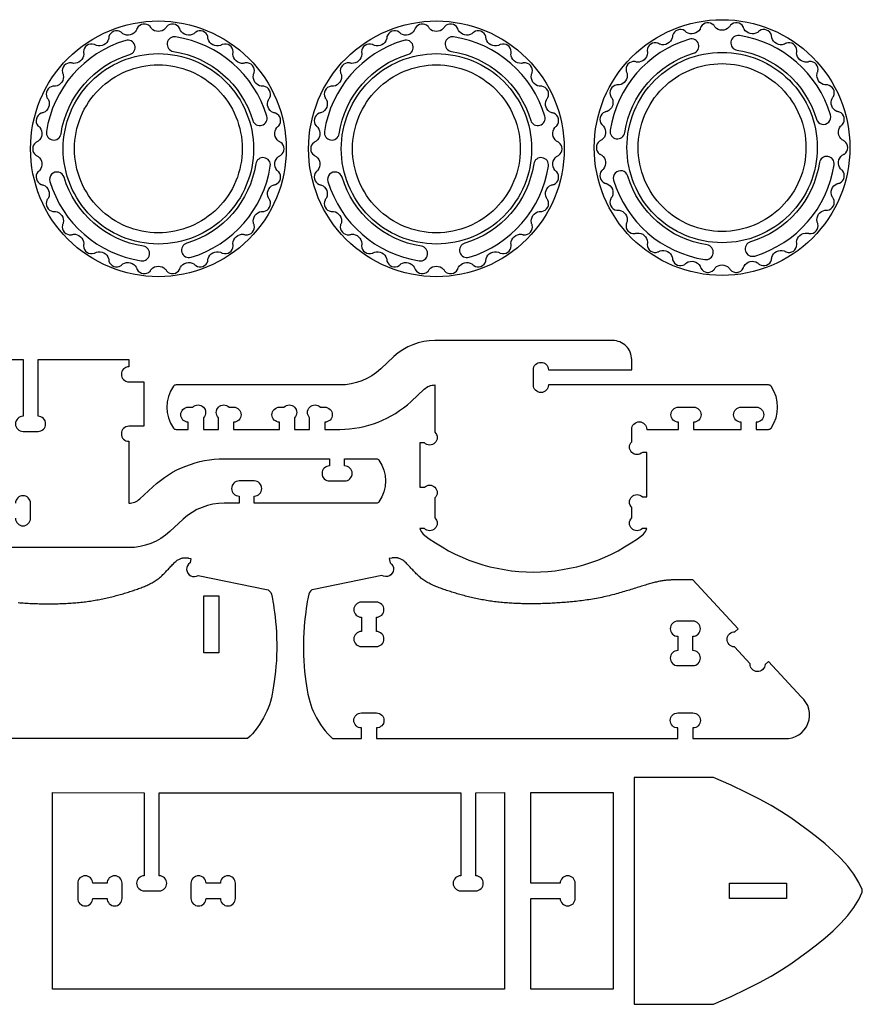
# Model space of a CAD drawing. Extents: x -514 to 537, y 96 to 817.
# Tile 2 of 9: x -307 to 28, y 96 to 488. Entities that reach past the tile are written whole.
import ezdxf

# ---------------------------------------------------------------- set-up
doc = ezdxf.new("R2010")
doc.units = 0
for name, color, linetype in [('EXTERNAL_CUT', 1, 'CONTINUOUS'), ('INTERNAL_CUT', 5, 'CONTINUOUS'), ('POCKET_CUT_1_1MM', 3, 'CONTINUOUS')]:
    doc.layers.add(name, color=color, linetype=linetype)

msp = doc.modelspace()

# ---------------------------------------------------------------- linework, layer by layer
at = {"layer": 'EXTERNAL_CUT', "flags": 128}
for points in [[(-232.36, 392.94, -0.203461), (-230.47, 395.25, -0.203461), (-227.49, 395.49, -0.0722), (-227, 395.25, 0.068231), (-226.61, 395.05, 0.239296), (-223.75, 395.44, 0.239296), (-222.38, 397.97, 0.068231), (-222.43, 398.4, -0.0722), (-222.48, 398.95, -0.203461), (-221.2, 401.65, -0.203461), (-218.36, 402.6, -0.0722), (-217.83, 402.48, 0.068231), (-217.41, 402.38, 0.239296), (-214.73, 403.44, 0.239296), (-214, 406.22, 0.068231), (-214.15, 406.63, -0.0722), (-214.33, 407.15, -0.203461), (-213.73, 410.08, -0.203461), (-211.2, 411.68, -0.0722), (-210.66, 411.69, 0.068231), (-210.22, 411.69, 0.239296), (-207.87, 413.36, 0.239296), (-207.83, 416.24, 0.068231), (-208.08, 416.6, -0.0722), (-208.38, 417.06, -0.203461), (-208.5, 420.05, -0.203461), (-206.43, 422.21, -0.0722), (-205.9, 422.35, 0.068231), (-205.48, 422.46, 0.239296), (-203.6, 424.64, 0.239296), (-204.25, 427.45, 0.068231), (-204.57, 427.74, -0.0722), (-204.97, 428.11, -0.203461), (-205.8, 430.98, -0.203461), (-204.31, 433.58, -0.0722), (-203.83, 433.84, 0.068231), (-203.45, 434.05, 0.239296), (-202.14, 436.62, 0.239296), (-203.45, 439.18, 0.068231), (-203.83, 439.39, -0.0722), (-204.31, 439.66, -0.203461), (-205.8, 442.25, -0.203461), (-204.97, 445.12, -0.0722), (-204.57, 445.49, 0.068231), (-204.25, 445.78, 0.239296), (-203.6, 448.59, 0.239296), (-205.48, 450.77, 0.068231), (-205.9, 450.88, -0.0722), (-206.43, 451.02, -0.203461), (-208.5, 453.18, -0.203461), (-208.38, 456.17, -0.0722), (-208.08, 456.63, 0.068231), (-207.83, 456.99, 0.239296), (-207.87, 459.87, 0.239296), (-210.22, 461.54, 0.068231), (-210.66, 461.54, -0.0722), (-211.2, 461.55, -0.203461), (-213.73, 463.15, -0.203461), (-214.33, 466.08, -0.0722), (-214.15, 466.6, 0.068231), (-214, 467.01, 0.239296), (-214.73, 469.79, 0.239296), (-217.41, 470.85, 0.068231), (-217.83, 470.75, -0.0722), (-218.36, 470.63, -0.203461), (-221.2, 471.58, -0.203461), (-222.48, 474.28, -0.0722), (-222.43, 474.83, 0.068231), (-222.38, 475.26, 0.239296), (-223.75, 477.79, 0.239296), (-226.61, 478.18, 0.068231), (-227, 477.98, -0.0722), (-227.49, 477.74, -0.203461), (-230.47, 477.98, -0.203461), (-232.36, 480.29, -0.0722), (-232.44, 480.84, 0.068231), (-232.49, 481.27, 0.239296), (-234.43, 483.4, 0.239296), (-237.3, 483.09, 0.068231), (-237.63, 482.81, -0.0722), (-238.04, 482.45, -0.203461), (-241, 481.97, -0.203461), (-243.39, 483.77, -0.0722), (-243.59, 484.28, 0.068231), (-243.75, 484.68, 0.239296), (-246.15, 486.28, 0.239296), (-248.85, 485.3, 0.068231), (-249.1, 484.95, -0.0722), (-249.42, 484.5, -0.203461), (-252.18, 483.33, -0.203461), (-254.93, 484.5, -0.0722), (-255.25, 484.95, 0.068231), (-255.5, 485.3, 0.239296), (-258.21, 486.28, 0.239296), (-260.6, 484.68, 0.068231), (-260.76, 484.28, -0.0722), (-260.96, 483.77, -0.203461), (-263.36, 481.97, -0.203461), (-266.31, 482.45, -0.0722), (-266.73, 482.81, 0.068231), (-267.05, 483.09, 0.239296), (-269.92, 483.4, 0.239296), (-271.86, 481.27, 0.068231), (-271.92, 480.84, -0.0722), (-271.99, 480.29, -0.203461), (-273.89, 477.98, -0.203461), (-276.87, 477.74, -0.0722), (-277.36, 477.98, 0.068231), (-277.74, 478.18, 0.239296), (-280.6, 477.79, 0.239296), (-281.97, 475.26, 0.068231), (-281.93, 474.83, -0.0722), (-281.87, 474.28, -0.203461), (-283.16, 471.58, -0.203461), (-285.99, 470.63, -0.0722), (-286.53, 470.75, 0.068231), (-286.95, 470.85, 0.239296), (-289.63, 469.79, 0.239296), (-290.36, 467.01, 0.068231), (-290.21, 466.6, -0.0722), (-290.02, 466.08, -0.203461), (-290.62, 463.15, -0.203461), (-293.15, 461.55, -0.0722), (-293.7, 461.54, 0.068231), (-294.13, 461.54, 0.239296), (-296.48, 459.87, 0.239296), (-296.52, 456.99, 0.068231), (-296.28, 456.63, -0.0722), (-295.97, 456.17, -0.203461), (-295.86, 453.18, -0.203461), (-297.93, 451.02, -0.0722), (-298.46, 450.88, 0.068231), (-298.88, 450.77, 0.239296), (-300.76, 448.59, 0.239296), (-300.11, 445.78, 0.068231), (-299.78, 445.49, -0.0722), (-299.38, 445.12, -0.203461), (-298.55, 442.25, -0.203461), (-300.04, 439.66, -0.0722), (-300.52, 439.39, 0.068231), (-300.91, 439.18, 0.239296), (-302.21, 436.62, 0.239296), (-300.91, 434.05, 0.068231), (-300.52, 433.84, -0.0722), (-300.04, 433.58, -0.203461), (-298.55, 430.98, -0.203461), (-299.38, 428.11, -0.0722), (-299.78, 427.74, 0.068231), (-300.11, 427.45, 0.239296), (-300.76, 424.64, 0.239296), (-298.88, 422.46, 0.068231), (-298.46, 422.35, -0.0722), (-297.93, 422.21, -0.203461), (-295.86, 420.05, -0.203461), (-295.97, 417.06, -0.0722), (-296.28, 416.6, 0.068231), (-296.52, 416.24, 0.239296), (-296.48, 413.36, 0.239296), (-294.13, 411.69, 0.068231), (-293.7, 411.69, -0.0722), (-293.15, 411.68, -0.203461), (-290.62, 410.08, -0.203461), (-290.02, 407.15, -0.0722), (-290.21, 406.63, 0.068231), (-290.36, 406.22, 0.239296), (-289.63, 403.44, 0.239296), (-286.95, 402.38, 0.068231), (-286.53, 402.48, -0.0722), (-285.99, 402.6, -0.203461), (-283.16, 401.65, -0.203461), (-281.87, 398.95, -0.0722), (-281.93, 398.4, 0.068231), (-281.97, 397.97, 0.239296), (-280.6, 395.44, 0.239296), (-277.74, 395.05, 0.068231), (-277.36, 395.25, -0.0722), (-276.87, 395.49, -0.203461), (-273.89, 395.25, -0.203461), (-271.99, 392.94, -0.0722), (-271.92, 392.39, 0.068231), (-271.86, 391.96, 0.239296), (-269.92, 389.83, 0.239296), (-267.05, 390.14, 0.068231), (-266.73, 390.43, -0.0722), (-266.31, 390.78, -0.203461), (-263.36, 391.26, -0.203461), (-260.96, 389.46, -0.0722), (-260.76, 388.95, 0.068231), (-260.6, 388.55, 0.239296), (-258.21, 386.95, 0.239296), (-255.5, 387.93, 0.068231), (-255.25, 388.29, -0.0722), (-254.93, 388.73, -0.203461), (-252.18, 389.9, -0.203461), (-249.42, 388.73, -0.0722), (-249.1, 388.29, 0.068231), (-248.85, 387.93, 0.239296), (-246.15, 386.95, 0.239296), (-243.75, 388.55, 0.068231), (-243.59, 388.95, -0.0722), (-243.39, 389.46, -0.203461), (-241, 391.26, -0.203461), (-238.04, 390.78, -0.0722), (-237.63, 390.43, 0.068231), (-237.3, 390.14, 0.239296), (-234.43, 389.83, 0.239296), (-232.49, 391.96, 0.068231), (-232.44, 392.39, -0.0722), (-232.36, 392.94)], [(-121.66, 392.94, -0.203461), (-119.77, 395.25, -0.203461), (-116.79, 395.49, -0.0722), (-116.3, 395.25, 0.068231), (-115.91, 395.05, 0.239296), (-113.06, 395.44, 0.239296), (-111.68, 397.97, 0.068231), (-111.73, 398.4, -0.0722), (-111.79, 398.95, -0.203461), (-110.5, 401.65, -0.203461), (-107.67, 402.6, -0.0722), (-107.13, 402.48, 0.068231), (-106.71, 402.38, 0.239296), (-104.03, 403.44, 0.239296), (-103.3, 406.22, 0.068231), (-103.45, 406.63, -0.0722), (-103.63, 407.15, -0.203461), (-103.03, 410.08, -0.203461), (-100.51, 411.68, -0.0722), (-99.96, 411.69, 0.068231), (-99.53, 411.69, 0.239296), (-97.18, 413.36, 0.239296), (-97.14, 416.24, 0.068231), (-97.38, 416.6, -0.0722), (-97.68, 417.06, -0.203461), (-97.8, 420.05, -0.203461), (-95.73, 422.21, -0.0722), (-95.2, 422.35, 0.068231), (-94.78, 422.46, 0.239296), (-92.9, 424.64, 0.239296), (-93.55, 427.45, 0.068231), (-93.87, 427.74, -0.0722), (-94.28, 428.11, -0.203461), (-95.1, 430.98, -0.203461), (-93.61, 433.58, -0.0722), (-93.13, 433.84, 0.068231), (-92.75, 434.05, 0.239296), (-91.45, 436.62, 0.239296), (-92.75, 439.18, 0.068231), (-93.13, 439.39, -0.0722), (-93.61, 439.66, -0.203461), (-95.1, 442.25, -0.203461), (-94.28, 445.12, -0.0722), (-93.87, 445.49, 0.068231), (-93.55, 445.78, 0.239296), (-92.9, 448.59, 0.239296), (-94.78, 450.77, 0.068231), (-95.2, 450.88, -0.0722), (-95.73, 451.02, -0.203461), (-97.8, 453.18, -0.203461), (-97.68, 456.17, -0.0722), (-97.38, 456.63, 0.068231), (-97.14, 456.99, 0.239296), (-97.18, 459.87, 0.239296), (-99.53, 461.54, 0.068231), (-99.96, 461.54, -0.0722), (-100.51, 461.55, -0.203461), (-103.03, 463.15, -0.203461), (-103.63, 466.08, -0.0722), (-103.45, 466.6, 0.068231), (-103.3, 467.01, 0.239296), (-104.03, 469.79, 0.239296), (-106.71, 470.85, 0.068231), (-107.13, 470.75, -0.0722), (-107.67, 470.63, -0.203461), (-110.5, 471.58, -0.203461), (-111.79, 474.28, -0.0722), (-111.73, 474.83, 0.068231), (-111.68, 475.26, 0.239296), (-113.06, 477.79, 0.239296), (-115.91, 478.18, 0.068231), (-116.3, 477.98, -0.0722), (-116.79, 477.74, -0.203461), (-119.77, 477.98, -0.203461), (-121.66, 480.29, -0.0722), (-121.74, 480.84, 0.068231), (-121.8, 481.27, 0.239296), (-123.74, 483.4, 0.239296), (-126.6, 483.09, 0.068231), (-126.93, 482.81, -0.0722), (-127.35, 482.45, -0.203461), (-130.3, 481.97, -0.203461), (-132.69, 483.77, -0.0722), (-132.9, 484.28, 0.068231), (-133.06, 484.68, 0.239296), (-135.45, 486.28, 0.239296), (-138.16, 485.3, 0.068231), (-138.41, 484.95, -0.0722), (-138.73, 484.5, -0.203461), (-141.48, 483.33, -0.203461), (-144.23, 484.5, -0.0722), (-144.55, 484.95, 0.068231), (-144.8, 485.3, 0.239296), (-147.51, 486.28, 0.239296), (-149.9, 484.68, 0.068231), (-150.06, 484.28, -0.0722), (-150.27, 483.77, -0.203461), (-152.66, 481.97, -0.203461), (-155.61, 482.45, -0.0722), (-156.03, 482.81, 0.068231), (-156.36, 483.09, 0.239296), (-159.22, 483.4, 0.239296), (-161.16, 481.27, 0.068231), (-161.22, 480.84, -0.0722), (-161.3, 480.29, -0.203461), (-163.19, 477.98, -0.203461), (-166.17, 477.74, -0.0722), (-166.66, 477.98, 0.068231), (-167.05, 478.18, 0.239296), (-169.9, 477.79, 0.239296), (-171.28, 475.26, 0.068231), (-171.23, 474.83, -0.0722), (-171.17, 474.28, -0.203461), (-172.46, 471.58, -0.203461), (-175.29, 470.63, -0.0722), (-175.83, 470.75, 0.068231), (-176.25, 470.85, 0.239296), (-178.93, 469.79, 0.239296), (-179.66, 467.01, 0.068231), (-179.51, 466.6, -0.0722), (-179.32, 466.08, -0.203461), (-179.93, 463.15, -0.203461), (-182.45, 461.55, -0.0722), (-183, 461.54, 0.068231), (-183.43, 461.54, 0.239296), (-185.78, 459.87, 0.239296), (-185.82, 456.99, 0.068231), (-185.58, 456.63, -0.0722), (-185.28, 456.17, -0.203461), (-185.16, 453.18, -0.203461), (-187.23, 451.02, -0.0722), (-187.76, 450.88, 0.068231), (-188.18, 450.77, 0.239296), (-190.06, 448.59, 0.239296), (-189.41, 445.78, 0.068231), (-189.09, 445.49, -0.0722), (-188.68, 445.12, -0.203461), (-187.86, 442.25, -0.203461), (-189.35, 439.66, -0.0722), (-189.83, 439.39, 0.068231), (-190.21, 439.18, 0.239296), (-191.51, 436.62, 0.239296), (-190.21, 434.05, 0.068231), (-189.83, 433.84, -0.0722), (-189.35, 433.58, -0.203461), (-187.86, 430.98, -0.203461), (-188.68, 428.11, -0.0722), (-189.09, 427.74, 0.068231), (-189.41, 427.45, 0.239296), (-190.06, 424.64, 0.239296), (-188.18, 422.46, 0.068231), (-187.76, 422.35, -0.0722), (-187.23, 422.21, -0.203461), (-185.16, 420.05, -0.203461), (-185.28, 417.06, -0.0722), (-185.58, 416.6, 0.068231), (-185.82, 416.24, 0.239296), (-185.78, 413.36, 0.239296), (-183.43, 411.69, 0.068231), (-183, 411.69, -0.0722), (-182.45, 411.68, -0.203461), (-179.93, 410.08, -0.203461), (-179.32, 407.15, -0.0722), (-179.51, 406.63, 0.068231), (-179.66, 406.22, 0.239296), (-178.93, 403.44, 0.239296), (-176.25, 402.38, 0.068231), (-175.83, 402.48, -0.0722), (-175.29, 402.6, -0.203461), (-172.46, 401.65, -0.203461), (-171.17, 398.95, -0.0722), (-171.23, 398.4, 0.068231), (-171.28, 397.97, 0.239296), (-169.9, 395.44, 0.239296), (-167.05, 395.05, 0.068231), (-166.66, 395.25, -0.0722), (-166.17, 395.49, -0.203461), (-163.19, 395.25, -0.203461), (-161.3, 392.94, -0.0722), (-161.22, 392.39, 0.068231), (-161.16, 391.96, 0.239296), (-159.22, 389.83, 0.239296), (-156.36, 390.14, 0.068231), (-156.03, 390.43, -0.0722), (-155.61, 390.78, -0.203461), (-152.66, 391.26, -0.203461), (-150.27, 389.46, -0.0722), (-150.06, 388.95, 0.068231), (-149.9, 388.55, 0.239296), (-147.51, 386.95, 0.239296), (-144.8, 387.93, 0.068231), (-144.55, 388.29, -0.0722), (-144.23, 388.73, -0.203461), (-141.48, 389.9, -0.203461), (-138.73, 388.73, -0.0722), (-138.41, 388.29, 0.068231), (-138.16, 387.93, 0.239296), (-135.45, 386.95, 0.239296), (-133.06, 388.55, 0.068231), (-132.9, 388.95, -0.0722), (-132.69, 389.46, -0.203461), (-130.3, 391.26, -0.203461), (-127.35, 390.78, -0.0722), (-126.93, 390.43, 0.068231), (-126.6, 390.14, 0.239296), (-123.74, 389.83, 0.239296), (-121.8, 391.96, 0.068231), (-121.74, 392.39, -0.0722), (-121.66, 392.94)], [(-7.93, 393.43, -0.203461), (-6.04, 395.75, -0.203461), (-3.06, 395.99, -0.0722), (-2.56, 395.75, 0.068231), (-2.18, 395.55, 0.239296), (0.68, 395.94, 0.239296), (2.05, 398.47, 0.068231), (2, 398.9, -0.0722), (1.95, 399.45, -0.203461), (3.23, 402.15, -0.203461), (6.07, 403.1, -0.0722), (6.6, 402.98, 0.068231), (7.03, 402.88, 0.239296), (9.71, 403.93, 0.239296), (10.43, 406.72, 0.068231), (10.28, 407.13, -0.0722), (10.1, 407.65, -0.203461), (10.7, 410.57, -0.203461), (13.23, 412.18, -0.0722), (13.77, 412.19, 0.068231), (14.21, 412.19, 0.239296), (16.56, 413.86, 0.239296), (16.6, 416.74, 0.068231), (16.35, 417.1, -0.0722), (16.05, 417.56, -0.203461), (15.94, 420.55, -0.203461), (18, 422.71, -0.0722), (18.53, 422.85, 0.068231), (18.95, 422.96, 0.239296), (20.83, 425.14, 0.239296), (20.18, 427.95, 0.068231), (19.86, 428.24, -0.0722), (19.46, 428.61, -0.203461), (18.63, 431.48, -0.203461), (20.12, 434.07, -0.0722), (20.6, 434.34, 0.068231), (20.98, 434.54, 0.239296), (22.29, 437.11, 0.239296), (20.98, 439.68, 0.068231), (20.6, 439.89, -0.0722), (20.12, 440.15, -0.203461), (18.63, 442.74, -0.203461), (19.46, 445.62, -0.0722), (19.86, 445.99, 0.068231), (20.18, 446.28, 0.239296), (20.83, 449.09, 0.239296), (18.95, 451.27, 0.068231), (18.53, 451.38, -0.0722), (18, 451.52, -0.203461), (15.94, 453.68, -0.203461), (16.05, 456.67, -0.0722), (16.35, 457.12, 0.068231), (16.6, 457.48, 0.239296), (16.56, 460.37, 0.239296), (14.21, 462.03, 0.068231), (13.77, 462.04, -0.0722), (13.23, 462.05, -0.203461), (10.7, 463.65, -0.203461), (10.1, 466.58, -0.0722), (10.28, 467.1, 0.068231), (10.43, 467.5, 0.239296), (9.71, 470.29, 0.239296), (7.03, 471.35, 0.068231), (6.6, 471.25, -0.0722), (6.07, 471.13, -0.203461), (3.23, 472.08, -0.203461), (1.95, 474.78, -0.0722), (2, 475.33, 0.068231), (2.05, 475.76, 0.239296), (0.68, 478.29, 0.239296), (-2.18, 478.68, 0.068231), (-2.56, 478.48, -0.0722), (-3.06, 478.23, -0.203461), (-6.04, 478.48, -0.203461), (-7.93, 480.79, -0.0722), (-8.01, 481.34, 0.068231), (-8.06, 481.77, 0.239296), (-10, 483.9, 0.239296), (-12.87, 483.59, 0.068231), (-13.2, 483.3, -0.0722), (-13.61, 482.95, -0.203461), (-16.57, 482.47, -0.203461), (-18.96, 484.27, -0.0722), (-19.16, 484.77, 0.068231), (-19.32, 485.18, 0.239296), (-21.71, 486.78, 0.239296), (-24.42, 485.8, 0.068231), (-24.67, 485.44, -0.0722), (-24.99, 485, -0.203461), (-27.75, 483.83, -0.203461), (-30.5, 485, -0.0722), (-30.82, 485.44, 0.068231), (-31.07, 485.8, 0.239296), (-33.78, 486.78, 0.239296), (-36.17, 485.18, 0.068231), (-36.33, 484.77, -0.0722), (-36.53, 484.27, -0.203461), (-38.93, 482.47, -0.203461), (-41.88, 482.95, -0.0722), (-42.29, 483.3, 0.068231), (-42.62, 483.59, 0.239296), (-45.49, 483.9, 0.239296), (-47.43, 481.77, 0.068231), (-47.48, 481.34, -0.0722), (-47.56, 480.79, -0.203461), (-49.46, 478.48, -0.203461), (-52.44, 478.23, -0.0722), (-52.93, 478.48, 0.068231), (-53.31, 478.68, 0.239296), (-56.17, 478.29, 0.239296), (-57.54, 475.76, 0.068231), (-57.49, 475.33, -0.0722), (-57.44, 474.78, -0.203461), (-58.72, 472.08, -0.203461), (-61.56, 471.13, -0.0722), (-62.09, 471.25, 0.068231), (-62.52, 471.35, 0.239296), (-65.2, 470.29, 0.239296), (-65.92, 467.5, 0.068231), (-65.77, 467.1, -0.0722), (-65.59, 466.58, -0.203461), (-66.19, 463.65, -0.203461), (-68.72, 462.05, -0.0722), (-69.27, 462.04, 0.068231), (-69.7, 462.03, 0.239296), (-72.05, 460.37, 0.239296), (-72.09, 457.48, 0.068231), (-71.85, 457.12, -0.0722), (-71.54, 456.67, -0.203461), (-71.43, 453.68, -0.203461), (-73.49, 451.52, -0.0722), (-74.02, 451.38, 0.068231), (-74.44, 451.27, 0.239296), (-76.33, 449.09, 0.239296), (-75.67, 446.28, 0.068231), (-75.35, 445.99, -0.0722), (-74.95, 445.62, -0.203461), (-74.12, 442.74, -0.203461), (-75.61, 440.15, -0.0722), (-76.09, 439.89, 0.068231), (-76.48, 439.68, 0.239296), (-77.78, 437.11, 0.239296), (-76.48, 434.54, 0.068231), (-76.09, 434.34, -0.0722), (-75.61, 434.07, -0.203461), (-74.12, 431.48, -0.203461), (-74.95, 428.61, -0.0722), (-75.35, 428.24, 0.068231), (-75.67, 427.95, 0.239296), (-76.33, 425.14, 0.239296), (-74.44, 422.96, 0.068231), (-74.02, 422.85, -0.0722), (-73.49, 422.71, -0.203461), (-71.43, 420.55, -0.203461), (-71.54, 417.56, -0.0722), (-71.85, 417.1, 0.068231), (-72.09, 416.74, 0.239296), (-72.05, 413.86, 0.239296), (-69.7, 412.19, 0.068231), (-69.27, 412.19, -0.0722), (-68.72, 412.18, -0.203461), (-66.19, 410.57, -0.203461), (-65.59, 407.65, -0.0722), (-65.77, 407.13, 0.068231), (-65.92, 406.72, 0.239296), (-65.2, 403.93, 0.239296), (-62.52, 402.88, 0.068231), (-62.09, 402.98, -0.0722), (-61.56, 403.1, -0.203461), (-58.72, 402.15, -0.203461), (-57.44, 399.45, -0.0722), (-57.49, 398.9, 0.068231), (-57.54, 398.47, 0.239296), (-56.17, 395.94, 0.239296), (-53.31, 395.55, 0.068231), (-52.93, 395.75, -0.0722), (-52.44, 395.99, -0.203461), (-49.46, 395.75, -0.203461), (-47.56, 393.43, -0.0722), (-47.48, 392.89, 0.068231), (-47.43, 392.46, 0.239296), (-45.49, 390.33, 0.239296), (-42.62, 390.64, 0.068231), (-42.29, 390.92, -0.0722), (-41.88, 391.28, -0.203461), (-38.93, 391.75, -0.203461), (-36.53, 389.96, -0.0722), (-36.33, 389.45, 0.068231), (-36.17, 389.05, 0.239296), (-33.78, 387.44, 0.239296), (-31.07, 388.43, 0.068231), (-30.82, 388.78, -0.0722), (-30.5, 389.23, -0.203461), (-27.75, 390.4, -0.203461), (-24.99, 389.23, -0.0722), (-24.67, 388.78, 0.068231), (-24.42, 388.43, 0.239296), (-21.71, 387.44, 0.239296), (-19.32, 389.05, 0.068231), (-19.16, 389.45, -0.0722), (-18.96, 389.96, -0.203461), (-16.57, 391.75, -0.203461), (-13.61, 391.28, -0.0722), (-13.2, 390.92, 0.068231), (-12.87, 390.64, 0.239296), (-10, 390.33, 0.239296), (-8.06, 392.46, 0.068231), (-8.01, 392.89, -0.0722), (-7.93, 393.43)], [(-245.15, 324.95), (-240.25, 324.95), (-240.25, 327.79, -0.414214), (-243.25, 330.79, -0.414214), (-240.25, 333.79), (-238.49, 333.79, -1), (-234.25, 329.55), (-234.25, 324.95), (-228.25, 324.95), (-228.25, 329.55, -1), (-224.01, 333.79), (-222.25, 333.79, -0.414214), (-219.25, 330.79, -0.414214), (-222.25, 327.79), (-222.25, 324.95), (-203.94, 324.95), (-203.94, 327.79, -0.414214), (-206.94, 330.79, -0.414214), (-203.94, 333.79), (-202.18, 333.79, -1), (-197.94, 329.55), (-197.94, 324.95), (-191.94, 324.95), (-191.94, 329.55, -1), (-187.69, 333.79), (-185.94, 333.79, -0.414214), (-182.94, 330.79, -0.414214), (-185.94, 327.79), (-185.94, 324.95), (-179.94, 324.95, 0.189282), (-151.58, 336.08), (-146.34, 340.94, -0.189282), (-142.04, 342.63), (-142.04, 323.82, -0.414214), (-142.04, 319.58, -0.414214), (-146.28, 319.58), (-148.04, 319.58), (-148.04, 301.89), (-146.28, 301.89, -0.414214), (-142.04, 301.89, -0.414214), (-142.04, 297.65), (-142.04, 289.72, -0.414214), (-142.04, 285.47, -0.414214), (-146.28, 285.47), (-148.04, 285.47, 0.091342), (-146.75, 283.26, 0.344017), (-59.02, 283.26, 0.091342), (-57.73, 285.47), (-59.48, 285.47, -0.414214), (-63.73, 285.47, -0.414214), (-63.73, 289.72), (-63.73, 293.86, -0.414214), (-63.73, 298.1, -0.414214), (-59.48, 298.1), (-57.73, 298.1), (-57.73, 315.79), (-59.48, 315.79, -0.414214), (-63.73, 315.79, -0.414214), (-63.73, 320.03), (-63.73, 324.95, -1), (-57.73, 324.95), (-45.09, 324.95), (-45.09, 327.79, -0.414214), (-48.09, 330.79, -0.414214), (-45.09, 333.79), (-39.09, 333.79, -0.414214), (-36.09, 330.79, -0.414214), (-39.09, 327.79), (-39.09, 324.95), (-20.15, 324.95), (-20.15, 327.79, -0.414214), (-23.15, 330.79, -0.414214), (-20.15, 333.79), (-14.15, 333.79, -0.414214), (-11.15, 330.79, -0.414214), (-14.15, 327.79), (-14.15, 324.95), (-9.25, 324.95, 0.246483), (-8.21, 325.49, 0.311601), (-8.21, 342.08, 0.246483), (-9.25, 342.63), (-96.88, 342.63, -1), (-102.88, 342.63), (-102.88, 348.63, -1), (-96.88, 348.63), (-63.73, 348.63), (-63.73, 352.74, 0.414214), (-71.31, 360.31), (-142.04, 360.31, 0.189282), (-158.37, 353.9), (-163.61, 349.04, -0.189282), (-179.94, 342.63), (-245.15, 342.63, 0.246483), (-246.19, 342.08, 0.311601), (-246.19, 325.49, 0.246483), (-245.15, 324.95)], [(-342.22, 352.72), (-306.07, 352.72), (-306.07, 330.14, 0.414214), (-309.07, 327.14, 0.414214), (-306.07, 324.14), (-300.07, 324.14, 0.414214), (-297.07, 327.14, 0.414214), (-300.07, 330.14), (-300.07, 352.72), (-263.91, 352.72), (-263.91, 349.87, 1), (-263.91, 343.87), (-257.91, 343.87), (-257.91, 326.19), (-263.91, 326.19, 1), (-263.91, 320.19), (-263.91, 295.56, 0.189282), (-259.61, 297.25), (-254.37, 302.11, -0.189282), (-226.01, 313.24), (-184.01, 313.24), (-184.01, 310.4, 0.414214), (-187.01, 307.4, 0.414214), (-184.01, 304.4), (-178.01, 304.4, 0.414214), (-175.01, 307.4, 0.414214), (-178.01, 310.4), (-178.01, 313.24), (-165.38, 313.24, -0.246483), (-164.34, 312.7, -0.311601), (-164.34, 296.1, -0.246483), (-165.38, 295.56), (-214.01, 295.56), (-214.01, 298.4, 0.414214), (-211.01, 301.4, 0.414214), (-214.01, 304.4), (-220.01, 304.4, 0.414214), (-223.01, 301.4, 0.414214), (-220.01, 298.4), (-220.01, 295.56), (-226.01, 295.56, 0.189282), (-242.34, 289.15), (-247.58, 284.29, -0.189282), (-263.91, 277.87), (-334.64, 277.87, -0.414214)], [(-309.07, 289.56, 0.414214), (-306.07, 286.56, 0.414214), (-303.07, 289.56), (-303.07, 295.56, 0.414214), (-306.07, 298.56, 0.414214), (-309.07, 295.56)], [(-307.97, 255.97), (-307.3, 255.92), (-306.63, 255.88), (-305.98, 255.84), (-305.32, 255.8), (-304.68, 255.76), (-304.03, 255.73), (-303.4, 255.7), (-302.76, 255.67), (-302.13, 255.64), (-301.5, 255.62), (-300.88, 255.6), (-300.25, 255.59), (-299.63, 255.57), (-299.01, 255.56), (-298.38, 255.55), (-297.76, 255.54), (-297.13, 255.53), (-296.51, 255.53), (-295.88, 255.53), (-295.25, 255.53), (-294.62, 255.53), (-293.98, 255.54), (-293.34, 255.55), (-292.7, 255.56), (-292.06, 255.57), (-291.42, 255.59), (-290.78, 255.61), (-290.13, 255.63), (-289.49, 255.66), (-288.84, 255.69), (-288.2, 255.72), (-287.55, 255.76), (-286.9, 255.8), (-286.26, 255.84), (-285.61, 255.89), (-284.97, 255.94), (-284.32, 256), (-283.68, 256.06), (-283.04, 256.13), (-282.4, 256.2), (-281.76, 256.28), (-281.13, 256.36), (-280.49, 256.44), (-279.86, 256.53), (-279.23, 256.62), (-278.61, 256.72), (-277.98, 256.82), (-277.36, 256.93), (-276.74, 257.04), (-276.12, 257.15), (-275.51, 257.27), (-274.9, 257.39), (-274.29, 257.51), (-273.69, 257.64), (-273.09, 257.77), (-272.5, 257.9), (-271.9, 258.04), (-271.32, 258.17), (-270.73, 258.32), (-270.15, 258.46), (-269.58, 258.61), (-269, 258.76), (-268.44, 258.91), (-267.88, 259.06), (-267.32, 259.22), (-266.77, 259.37), (-266.22, 259.53), (-265.67, 259.7), (-265.14, 259.86), (-264.6, 260.02), (-264.08, 260.19), (-263.55, 260.36), (-263.03, 260.53), (-262.52, 260.7), (-262.02, 260.87), (-261.51, 261.04), (-261.02, 261.21), (-260.53, 261.39), (-260.04, 261.56), (-259.57, 261.74), (-259.09, 261.91), (-258.63, 262.09), (-258.16, 262.27), (-257.71, 262.45), (-257.26, 262.64), (-256.81, 262.84), (-256.37, 263.03), (-255.94, 263.24), (-255.51, 263.45), (-255.08, 263.67), (-254.66, 263.9), (-254.25, 264.13), (-253.84, 264.38), (-253.43, 264.63), (-253.03, 264.9), (-252.63, 265.18), (-252.24, 265.47), (-251.85, 265.78), (-251.47, 266.09), (-251.09, 266.43), (-250.71, 266.77), (-250.34, 267.13), (-249.98, 267.49), (-249.61, 267.86), (-249.26, 268.24), (-248.9, 268.62), (-248.55, 268.99), (-248.2, 269.37), (-247.86, 269.74), (-247.52, 270.11), (-247.19, 270.47), (-246.86, 270.82), (-246.54, 271.16), (-246.21, 271.48), (-245.9, 271.79), (-245.58, 272.08), (-245.27, 272.35), (-244.97, 272.59), (-244.67, 272.82), (-244.37, 273.01), (-244.08, 273.19), (-243.79, 273.34), (-243.51, 273.46), (-243.23, 273.57), (-242.96, 273.66), (-242.7, 273.73), (-242.44, 273.79), (-242.19, 273.83), (-241.95, 273.86), (-241.72, 273.87), (-241.5, 273.88), (-241.29, 273.87), (-241.08, 273.86), (-240.89, 273.84), (-240.71, 273.82), (-240.53, 273.8), (-240.37, 273.77), (-240.23, 273.74), (-239.23, 273.55), (-239.58, 271.82, 1), (-236.28, 266.82), (-209.14, 261.26, -0.289985), (-207.19, 259.39), (-206.91, 258.22), (-206.74, 257.43), (-206.57, 256.45), (-206.38, 255.26), (-206.17, 253.83), (-205.95, 252.19), (-205.73, 250.36), (-205.52, 248.39), (-205.34, 246.29), (-205.19, 244.11), (-205.08, 241.86), (-205.02, 239.59), (-205.03, 237.32), (-205.09, 235.06), (-205.2, 232.84), (-205.36, 230.66), (-205.55, 228.56), (-205.78, 226.53), (-206.02, 224.61), (-206.29, 222.8), (-206.56, 221.12), (-206.86, 219.56), (-207.18, 218.08), (-207.55, 216.68), (-207.96, 215.33), (-208.43, 214.02), (-208.97, 212.72), (-209.59, 211.41), (-210.29, 210.09), (-211.07, 208.76), (-211.91, 207.45), (-212.81, 206.17), (-213.74, 204.96), (-214.7, 203.82), (-215.68, 202.78), (-216.67, 201.86), (-354.12, 201.86)], [(-182.81, 201.86), (-171.36, 201.86), (-171.36, 206.1, -0.414214), (-174.36, 209.1, -0.414214), (-171.36, 212.1), (-165.36, 212.1, -1), (-165.36, 206.1), (-165.36, 201.86), (-45.36, 201.86), (-45.36, 206.1, -0.414214), (-48.36, 209.1, -0.414214), (-45.36, 212.1), (-39.36, 212.1, -0.414214), (-36.36, 209.1, -0.414214), (-39.36, 206.1), (-39.36, 201.86), (-2.79, 201.86, 0.721217), (3.7, 218.52), (-9.32, 232.58), (-10.61, 231.39, -1), (-16.61, 231.62), (-22.86, 238.37, -0.414214), (-25.74, 241.48, -0.414214), (-22.63, 244.37), (-21.34, 245.56), (-39.36, 265.02), (-46.47, 265.02), (-46.64, 265.02), (-46.83, 265.02), (-47.04, 265.02), (-47.26, 265.02), (-47.5, 265.01), (-47.75, 265.01), (-48.01, 265), (-48.29, 264.99), (-48.58, 264.97), (-48.89, 264.95), (-49.21, 264.93), (-49.54, 264.9), (-49.88, 264.87), (-50.24, 264.83), (-50.6, 264.79), (-50.98, 264.74), (-51.36, 264.69), (-51.76, 264.62), (-52.17, 264.55), (-52.58, 264.47), (-53.01, 264.39), (-53.44, 264.29), (-53.88, 264.19), (-54.33, 264.08), (-54.79, 263.97), (-55.26, 263.84), (-55.74, 263.72), (-56.23, 263.58), (-56.72, 263.44), (-57.23, 263.29), (-57.74, 263.14), (-58.26, 262.98), (-58.8, 262.82), (-59.34, 262.65), (-59.89, 262.48), (-60.45, 262.31), (-61.02, 262.13), (-61.6, 261.95), (-62.19, 261.77), (-62.79, 261.58), (-63.4, 261.39), (-64.01, 261.2), (-64.64, 261.01), (-65.27, 260.81), (-65.92, 260.62), (-66.57, 260.42), (-67.23, 260.23), (-67.89, 260.04), (-68.56, 259.84), (-69.24, 259.65), (-69.93, 259.47), (-70.62, 259.28), (-71.32, 259.1), (-72.02, 258.92), (-72.73, 258.74), (-73.44, 258.57), (-74.16, 258.4), (-74.88, 258.24), (-75.6, 258.08), (-76.33, 257.93), (-77.06, 257.78), (-77.8, 257.64), (-78.53, 257.51), (-79.27, 257.38), (-80.01, 257.26), (-80.75, 257.15), (-81.49, 257.04), (-82.23, 256.93), (-82.96, 256.83), (-83.7, 256.74), (-84.43, 256.65), (-85.16, 256.56), (-85.89, 256.48), (-86.61, 256.4), (-87.33, 256.33), (-88.04, 256.26), (-88.75, 256.2), (-89.45, 256.14), (-90.14, 256.08), (-90.83, 256.02), (-91.51, 255.97), (-92.18, 255.92), (-92.84, 255.88), (-93.5, 255.84), (-94.15, 255.8), (-94.8, 255.76), (-95.44, 255.73), (-96.08, 255.7), (-96.71, 255.67), (-97.35, 255.64), (-97.97, 255.62), (-98.6, 255.6), (-99.22, 255.59), (-99.85, 255.57), (-100.47, 255.56), (-101.09, 255.55), (-101.72, 255.54), (-102.34, 255.53), (-102.97, 255.53), (-103.6, 255.53), (-104.23, 255.53), (-104.86, 255.53), (-105.5, 255.54), (-106.13, 255.55), (-106.77, 255.56), (-107.41, 255.57), (-108.06, 255.59), (-108.7, 255.61), (-109.35, 255.63), (-109.99, 255.66), (-110.64, 255.69), (-111.28, 255.72), (-111.93, 255.76), (-112.57, 255.8), (-113.22, 255.84), (-113.87, 255.89), (-114.51, 255.94), (-115.15, 256), (-115.8, 256.06), (-116.44, 256.13), (-117.08, 256.2), (-117.71, 256.28), (-118.35, 256.36), (-118.98, 256.44), (-119.61, 256.53), (-120.24, 256.62), (-120.87, 256.72), (-121.5, 256.82), (-122.12, 256.93), (-122.74, 257.04), (-123.35, 257.15), (-123.97, 257.27), (-124.58, 257.39), (-125.18, 257.51), (-125.79, 257.64), (-126.39, 257.77), (-126.98, 257.9), (-127.57, 258.04), (-128.16, 258.17), (-128.75, 258.32), (-129.33, 258.46), (-129.9, 258.61), (-130.47, 258.76), (-131.04, 258.91), (-131.6, 259.06), (-132.16, 259.22), (-132.71, 259.37), (-133.26, 259.53), (-133.8, 259.7), (-134.34, 259.86), (-134.87, 260.02), (-135.4, 260.19), (-135.93, 260.36), (-136.44, 260.53), (-136.95, 260.7), (-137.46, 260.87), (-137.96, 261.04), (-138.46, 261.21), (-138.95, 261.39), (-139.43, 261.56), (-139.91, 261.74), (-140.38, 261.91), (-140.85, 262.09), (-141.31, 262.27), (-141.77, 262.45), (-142.22, 262.64), (-142.67, 262.84), (-143.11, 263.03), (-143.54, 263.24), (-143.97, 263.45), (-144.4, 263.67), (-144.82, 263.9), (-145.23, 264.13), (-145.64, 264.38), (-146.05, 264.63), (-146.45, 264.9), (-146.84, 265.18), (-147.24, 265.47), (-147.62, 265.78), (-148.01, 266.09), (-148.39, 266.43), (-148.76, 266.77), (-149.13, 267.13), (-149.5, 267.49), (-149.86, 267.86), (-150.22, 268.24), (-150.58, 268.62), (-150.93, 268.99), (-151.27, 269.37), (-151.61, 269.74), (-151.95, 270.11), (-152.29, 270.47), (-152.62, 270.82), (-152.94, 271.16), (-153.26, 271.48), (-153.58, 271.79), (-153.89, 272.08), (-154.2, 272.35), (-154.51, 272.59), (-154.81, 272.82), (-155.11, 273.01), (-155.4, 273.19), (-155.69, 273.34), (-155.97, 273.46), (-156.24, 273.57), (-156.51, 273.66), (-156.78, 273.73), (-157.03, 273.79), (-157.28, 273.83), (-157.52, 273.86), (-157.75, 273.87), (-157.98, 273.88), (-158.19, 273.87), (-158.4, 273.86), (-158.59, 273.84), (-158.77, 273.82), (-158.94, 273.8), (-159.1, 273.77), (-159.25, 273.74), (-160.25, 273.55), (-159.9, 271.82, -1), (-163.2, 266.82), (-190.34, 261.26, 0.289985), (-192.29, 259.39), (-192.57, 258.22), (-192.73, 257.43), (-192.91, 256.45), (-193.1, 255.26), (-193.31, 253.83), (-193.53, 252.19), (-193.75, 250.36), (-193.95, 248.39), (-194.14, 246.29), (-194.29, 244.11), (-194.4, 241.86), (-194.46, 239.59), (-194.45, 237.32), (-194.39, 235.06), (-194.28, 232.84), (-194.12, 230.66), (-193.93, 228.56), (-193.7, 226.53), (-193.45, 224.61), (-193.19, 222.8), (-192.91, 221.12), (-192.62, 219.56), (-192.29, 218.08), (-191.93, 216.68), (-191.52, 215.33), (-191.05, 214.02), (-190.51, 212.72), (-189.89, 211.41), (-189.19, 210.09), (-188.41, 208.76), (-187.57, 207.45), (-186.67, 206.17), (-185.74, 204.96), (-184.77, 203.82), (-183.79, 202.78), (-182.81, 201.86)], [(-62.74, 186.41), (-62.74, 96.1), (-31.16, 96.1), (-24.16, 99.22), (-18.09, 102.1), (-12.82, 104.79), (-8.2, 107.35), (-4.1, 109.81), (-0.38, 112.24), (3.11, 114.69), (6.5, 117.2), (9.89, 119.81), (13.25, 122.55), (16.5, 125.39), (19.54, 128.35), (22.32, 131.42), (24.74, 134.59), (26.73, 137.87), (27.98, 140.75, 0.208723), (27.98, 141.76), (26.73, 144.64), (24.74, 147.92), (22.32, 151.09), (19.54, 154.16), (16.5, 157.12), (13.25, 159.97), (9.89, 162.7), (6.5, 165.32), (3.11, 167.83), (-0.38, 170.27), (-4.1, 172.7), (-8.2, 175.17), (-12.82, 177.72), (-18.09, 180.41), (-24.16, 183.29), (-31.16, 186.41), (-62.74, 186.41)], [(-114.37, 102.1), (-294.39, 102.1), (-294.39, 180.41), (-257.82, 180.26), (-257.82, 147.26, 0.414214), (-260.82, 144.26, 0.414214), (-257.82, 141.26), (-251.82, 141.26, 0.414214), (-248.82, 144.26, 0.414214), (-251.82, 147.26), (-251.82, 180.26), (-131.82, 180.26), (-131.82, 147.26, 0.414214), (-134.82, 144.26, 0.414214), (-131.82, 141.26), (-125.82, 141.26, 0.414214), (-122.82, 144.26, 0.414214), (-125.82, 147.26), (-125.82, 180.26), (-114.37, 180.41), (-114.37, 102.1)], [(-103.89, 102.1), (-103.89, 138.26), (-92.21, 138.26, 1), (-86.21, 138.26), (-86.21, 144.26, 1), (-92.21, 144.26), (-103.89, 144.26), (-103.89, 180.41), (-71.05, 180.41), (-71.05, 102.1), (-103.89, 102.1)]]:
    msp.add_lwpolyline(points, format="xyb", dxfattribs=at)
at = {"layer": 'INTERNAL_CUT', "flags": 128}
for points in [[(-214.28, 436.62, -0.414214), (-252.18, 398.72, -0.414214), (-290.07, 436.62, -0.414214), (-252.18, 474.51, -0.414214), (-214.28, 436.62)], [(-103.58, 436.62, -0.414214), (-141.48, 398.72, -0.414214), (-179.37, 436.62, -0.414214), (-141.48, 474.51, -0.414214), (-103.58, 436.62)], [(10.15, 437.11, -0.414214), (-27.75, 399.22, -0.414214), (-65.64, 437.11, -0.414214), (-27.75, 475.01, -0.414214), (10.15, 437.11)], [(-171.36, 238.5), (-165.36, 238.5, 0.414214), (-162.36, 241.5, 0.414214), (-165.36, 244.5), (-165.36, 250.18, 0.414214), (-162.36, 253.18, 0.414214), (-165.36, 256.18), (-171.36, 256.18, 0.414214), (-174.36, 253.18, 0.414214), (-171.36, 250.18), (-171.36, 244.5, 0.414214), (-174.36, 241.5, 0.414214), (-171.36, 238.5)], [(-45.36, 230.92), (-39.36, 230.92, 0.414214), (-36.36, 233.92, 0.414214), (-39.36, 236.92), (-39.36, 242.6, 0.414214), (-36.36, 245.6, 0.414214), (-39.36, 248.6), (-45.36, 248.6, 0.414214), (-48.36, 245.6, 0.414214), (-45.36, 242.6), (-45.36, 236.92, 0.414214), (-48.36, 233.92, 0.414214), (-45.36, 230.92)], [(-266.6, 138.26), (-266.6, 144.26, 0.414214), (-269.6, 147.26, 0.414214), (-272.6, 144.26), (-278.28, 144.26, 0.414214), (-281.28, 147.26, 0.414214), (-284.28, 144.26), (-284.28, 138.26, 0.414214), (-281.28, 135.26, 0.414214), (-278.28, 138.26), (-272.6, 138.26, 0.414214), (-269.6, 135.26, 0.414214), (-266.6, 138.26)], [(-221.5, 138.26), (-221.5, 144.26, 0.414214), (-224.5, 147.26, 0.414214), (-227.5, 144.26), (-233.19, 144.26, 0.414214), (-236.19, 147.26, 0.414214), (-239.19, 144.26), (-239.19, 138.26, 0.414214), (-236.19, 135.26, 0.414214), (-233.19, 138.26), (-227.5, 138.26, 0.414214), (-224.5, 135.26, 0.414214), (-221.5, 138.26)]]:
    msp.add_lwpolyline(points, format="xyb", dxfattribs=at)
for points in [[(-234.12, 235.97), (-234.12, 258.71), (-228.12, 258.71), (-228.12, 235.97), (-234.12, 235.97)], [(-24.85, 144.26), (-2.11, 144.26), (-2.11, 138.26), (-24.85, 138.26), (-24.85, 144.26)]]:
    msp.add_lwpolyline(points, dxfattribs=at)
at = {"layer": 'POCKET_CUT_1_1MM', "flags": 128}
for points in [[(-201.27, 436.62, -0.414214), (-252.18, 385.71, -0.414214), (-303.08, 436.62, -0.414214), (-252.18, 487.52, -0.414214), (-201.27, 436.62)], [(-90.57, 436.62, -0.414214), (-141.48, 385.71, -0.414214), (-192.38, 436.62, -0.414214), (-141.48, 487.52, -0.414214), (-90.57, 436.62)], [(23.16, 437.11, -0.414214), (-27.75, 386.21, -0.414214), (-78.65, 437.11, -0.414214), (-27.75, 488.02, -0.414214), (23.16, 437.11)], [(-261.53, 477.83, 0.414214), (-265.18, 479.79, 0.288954), (-296.74, 443.49, 0.414214), (-294.29, 440.14, 0.414214), (-290.94, 442.59, -0.288954), (-263.49, 474.17, 0.414214), (-261.53, 477.83)], [(-245.3, 481.18, 0.414214), (-248.65, 478.73, 0.414214), (-246.2, 475.38, -0.288954), (-214.62, 447.93, 0.414214), (-210.96, 445.97, 0.414214), (-209, 449.62, 0.288954), (-245.3, 481.18)], [(-186.05, 443.49, 0.414214), (-183.59, 440.14, 0.414214), (-180.24, 442.59, -0.288954), (-152.79, 474.17, 0.414214), (-150.83, 477.83, 0.414214), (-154.49, 479.79, 0.288954), (-186.05, 443.49)], [(-98.3, 449.62, 0.288954), (-134.61, 481.18, 0.414214), (-137.96, 478.73, 0.414214), (-135.5, 475.38, -0.288954), (-103.92, 447.93, 0.414214), (-100.27, 445.97, 0.414214), (-98.3, 449.62)], [(-37.1, 478.33, 0.414214), (-40.75, 480.29, 0.288954), (-72.31, 443.99, 0.414214), (-69.86, 440.64, 0.414214), (-66.51, 443.09, -0.288954), (-39.06, 474.67, 0.414214), (-37.1, 478.33)], [(9.81, 448.43, 1), (15.43, 450.12, 0.288954), (-20.87, 481.68, 0.414214), (-24.22, 479.23, 0.414214), (-21.77, 475.88, -0.288954), (9.81, 448.43)], [(5.66, 437.11, -0.414214), (-27.75, 403.7, -0.414214), (-61.16, 437.11, -0.414214), (-27.75, 470.52, -0.414214), (5.66, 437.11)], [(-218.77, 436.62, -0.414214), (-252.18, 403.2, -0.414214), (-285.59, 436.62, -0.414214), (-252.18, 470.03, -0.414214), (-218.77, 436.62)], [(-108.07, 436.62, -0.414214), (-141.48, 403.2, -0.414214), (-174.89, 436.62, -0.414214), (-141.48, 470.03, -0.414214), (-108.07, 436.62)], [(-240.86, 399.06, 0.414214), (-242.83, 395.4, 0.414214), (-239.17, 393.44, 0.288954), (-207.61, 429.74, 0.414214), (-210.06, 433.09, 0.414214), (-213.41, 430.64, -0.288954), (-240.86, 399.06)], [(-130.17, 399.06, 0.414214), (-132.13, 395.4, 0.414214), (-128.47, 393.44, 0.288954), (-96.91, 429.74, 0.414214), (-99.37, 433.09, 0.414214), (-102.71, 430.64, -0.288954), (-130.17, 399.06)], [(-16.43, 399.56, 0.414214), (-18.39, 395.9, 0.414214), (-14.74, 393.94, 0.288954), (16.82, 430.24, 0.414214), (14.37, 433.59, 0.414214), (11.02, 431.14, -0.288954), (-16.43, 399.56)], [(-295.35, 423.61, 0.288954), (-259.05, 392.05, 0.414214), (-255.7, 394.5, 0.414214), (-258.15, 397.85, -0.288954), (-289.73, 425.3, 1), (-295.35, 423.61)], [(-184.66, 423.61, 0.288954), (-148.35, 392.05, 0.414214), (-145, 394.5, 0.414214), (-147.46, 397.85, -0.288954), (-179.04, 425.3, 1), (-184.66, 423.61)], [(-70.92, 424.11, 0.288954), (-34.62, 392.55, 0.414214), (-31.27, 395, 0.414214), (-33.72, 398.35, -0.288954), (-65.3, 425.8, 1), (-70.92, 424.11)]]:
    msp.add_lwpolyline(points, format="xyb", dxfattribs=at)

doc.saveas('drawing.dxf')
